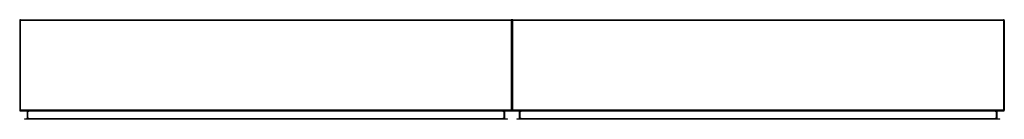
# Model space of a CAD drawing. Header units: inches. Extents: x 71 to 179, y 58 to 69.
import ezdxf

# ---------------------------------------------------------------- set-up
doc = ezdxf.new("R2010")
doc.units = ezdxf.units.IN
doc.header["$MEASUREMENT"] = 0
doc.layers.add('Visible Edges(ANSI)', color=7, linetype='Continuous', lineweight=25)
doc.layers.add('Visible Tangent Edges(ANSI)', color=7, linetype='Continuous', lineweight=25)

msp = doc.modelspace()

# ---------------------------------------------------------------- linework, layer by layer
at = {"layer": 'Visible Edges(ANSI)'}
for p, q in [((71.05, 69.01), (71.05, 59.21)), ((71.15, 69.11), (124.95, 69.11)), ((125.05, 59.21), (125.05, 69.01)), ((125.05, 69.01), (125.05, 59.21)), ((125.15, 69.11), (178.95, 69.11)), ((179.05, 59.21), (179.05, 69.01)), ((71.15, 59.11), (124.95, 59.11)), ((71.85, 59.08), (71.85, 58.29)), ((124.25, 58.29), (124.25, 59.08)), ((125.15, 59.11), (178.95, 59.11)), ((125.85, 59.08), (125.85, 58.29)), ((178.25, 58.29), (178.25, 59.08)), ((71.56, 58.26), (71.76, 58.26)), ((71.56, 58.26), (71.56, 58.2)), ((71.76, 58.2), (71.56, 58.2)), ((71.76, 58.26), (124.34, 58.26)), ((124.34, 58.2), (71.76, 58.2)), ((124.34, 58.26), (124.54, 58.26)), ((124.54, 58.2), (124.34, 58.2)), ((124.54, 58.2), (124.54, 58.26)), ((125.56, 58.26), (125.76, 58.26)), ((125.56, 58.26), (125.56, 58.2)), ((125.76, 58.2), (125.56, 58.2)), ((125.76, 58.26), (178.34, 58.26)), ((178.34, 58.2), (125.76, 58.2)), ((178.34, 58.26), (178.54, 58.26)), ((178.54, 58.2), (178.34, 58.2)), ((178.54, 58.2), (178.54, 58.26))]:
    msp.add_line(p, q, dxfattribs=at)
for centre, radius, start, end in [((71.15, 69.01), 0.099, 90, 180), ((124.95, 69.01), 0.099, 0, 90), ((125.15, 69.01), 0.099, 90, 180), ((178.95, 69.01), 0.099, 0, 90), ((71.15, 59.21), 0.099, 180, 270), ((71.81, 59.08), 0.031, 0, 90), ((124.28, 59.08), 0.031, 90, 180), ((124.95, 59.21), 0.099, 270, 0), ((125.15, 59.21), 0.099, 180, 270), ((125.81, 59.08), 0.031, 0, 90), ((178.28, 59.08), 0.031, 90, 180), ((178.95, 59.21), 0.099, 270, 0), ((71.81, 58.29), 0.031, 270, 0), ((124.28, 58.29), 0.031, 180, 270), ((125.81, 58.29), 0.031, 270, 0), ((178.28, 58.29), 0.031, 180, 270)]:
    msp.add_arc(centre, radius, start, end, dxfattribs=at)
at = {"layer": 'Visible Tangent Edges(ANSI)'}
for p, q in [((71.15, 69.01), (71.05, 69.01)), ((71.15, 69.01), (71.15, 69.11)), ((71.15, 59.21), (71.15, 69.01)), ((124.95, 69.01), (71.15, 69.01)), ((124.95, 69.11), (124.95, 69.01)), ((124.95, 69.01), (124.95, 59.21)), ((125.05, 69.01), (124.95, 69.01)), ((125.15, 69.01), (125.05, 69.01)), ((125.15, 69.01), (125.15, 69.11)), ((125.15, 59.21), (125.15, 69.01)), ((178.95, 69.01), (125.15, 69.01)), ((178.95, 69.11), (178.95, 69.01)), ((178.95, 69.01), (178.95, 59.21)), ((179.05, 69.01), (178.95, 69.01)), ((71.05, 59.21), (71.15, 59.21)), ((71.15, 59.11), (71.15, 59.21)), ((124.95, 59.21), (71.15, 59.21)), ((71.94, 59.08), (71.85, 59.08)), ((71.94, 59.08), (71.94, 59.11)), ((71.94, 58.29), (71.94, 59.08)), ((71.94, 59.08), (72.05, 59.08)), ((124.05, 59.08), (72.05, 59.08)), ((124.05, 59.08), (124.15, 59.08)), ((124.15, 59.08), (124.15, 59.11)), ((124.15, 59.08), (124.15, 58.29)), ((124.25, 59.08), (124.15, 59.08)), ((124.95, 59.21), (125.05, 59.21)), ((124.95, 59.21), (124.95, 59.11)), ((125.05, 59.21), (125.15, 59.21)), ((125.15, 59.11), (125.15, 59.21)), ((178.95, 59.21), (125.15, 59.21)), ((125.94, 59.08), (125.85, 59.08)), ((125.94, 59.08), (125.94, 59.11)), ((125.94, 58.29), (125.94, 59.08)), ((125.94, 59.08), (126.05, 59.08)), ((178.05, 59.08), (126.05, 59.08)), ((178.05, 59.08), (178.15, 59.08)), ((178.15, 59.08), (178.15, 59.11)), ((178.15, 59.08), (178.15, 58.29)), ((178.25, 59.08), (178.15, 59.08)), ((178.95, 59.21), (179.05, 59.21)), ((178.95, 59.21), (178.95, 59.11)), ((71.76, 58.2), (71.76, 58.26)), ((71.85, 58.29), (71.94, 58.29)), ((71.94, 58.26), (71.94, 58.29)), ((72.05, 58.29), (71.94, 58.29)), ((72.05, 58.29), (124.05, 58.29)), ((124.15, 58.29), (124.05, 58.29)), ((124.15, 58.29), (124.25, 58.29)), ((124.15, 58.26), (124.15, 58.29)), ((124.34, 58.26), (124.34, 58.2)), ((125.76, 58.2), (125.76, 58.26)), ((125.85, 58.29), (125.94, 58.29)), ((125.94, 58.26), (125.94, 58.29)), ((126.05, 58.29), (125.94, 58.29)), ((126.05, 58.29), (178.05, 58.29)), ((178.15, 58.29), (178.05, 58.29)), ((178.15, 58.29), (178.25, 58.29)), ((178.15, 58.26), (178.15, 58.29)), ((178.34, 58.26), (178.34, 58.2))]:
    msp.add_line(p, q, dxfattribs=at)

doc.saveas('drawing.dxf')
